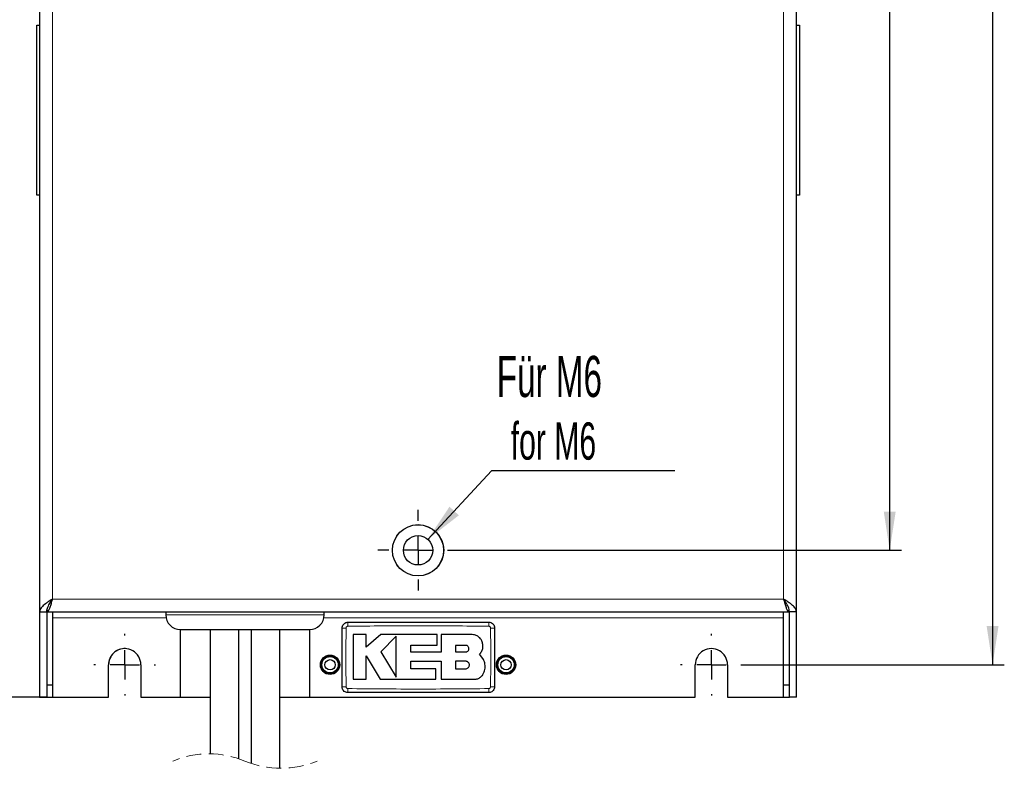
# Model space of a CAD drawing. Header units: millimetres. Extents: x 5 to 418, y 2 to 292.
# Tile 6 of 20: x 60 to 144, y 80 to 144. Entities that reach past the tile are written whole.
import ezdxf

# ---------------------------------------------------------------- set-up
doc = ezdxf.new("R2010")
doc.units = ezdxf.units.MM
doc.linetypes.add('HIDDEN', pattern=[1.905, 1.27, -0.635])
doc.layers.add('SLD-0', color=7, linetype='Continuous')
doc.styles.add('SLDTEXTSTYLE0', font='TXT', dxfattribs={"width": 0.605})
doc.dimstyles.new('SLDDIMSTYLE0', dxfattribs={"dimtxt": 3.5, "dimasz": 3.302, "dimexe": 0, "dimexo": 0.0625, "dimgap": 0.875, "dimtad": 1, "dimlfac": 2, "dimrnd": 1e-09, "dimzin": 12, "dimdsep": 46, "dimtxsty": 'SLDTEXTSTYLE0', "dimsah": 1, "dimcen": 0.09, "dimadec": 0, "dimazin": 3, "dimtfac": 1, "dimtofl": 0, "dimtmove": 0, "dimatfit": 3, "dimfxl": 1, "dimfrac": 2, "dimtolj": 1, "dimtzin": 12, "dimarcsym": 0})
doc.dimstyles.new('SLDDIMSTYLE2', dxfattribs={"dimtxt": 0.18, "dimasz": 3.302, "dimexe": 0, "dimexo": 0.0625, "dimgap": 0, "dimtad": 0, "dimtih": 1, "dimtoh": 1, "dimdec": 0, "dimrnd": 1e-09, "dimzin": 0, "dimdsep": 46, "dimtxsty": 'Standard', "dimsah": 1, "dimcen": 0.09, "dimadec": 0, "dimazin": 0, "dimtfac": 3.302, "dimtdec": 0, "dimtofl": 0, "dimtmove": 0, "dimatfit": 3, "dimfxl": 1, "dimfrac": 2, "dimtolj": 1, "dimtzin": 0, "dimarcsym": 0})

# ---------------------------------------------------------------- blocks, each defined once
blk = doc.blocks.new('_D_3')
at = {"layer": 'SLD-0', "color": 7}
for p, q in [((121.586, 246.318), (143.927, 246.318)), ((142.927, 246.318), (142.927, 89.318)), ((121.586, 89.318), (143.927, 89.318))]:
    blk.add_line(p, q, dxfattribs=at)
for points in [[(142.927, 246.318), (142.419, 243.016), (143.435, 243.016)], [(142.927, 89.318), (143.435, 92.62), (142.419, 92.62)]]:
    blk.add_solid(points, dxfattribs=at)
at = {"layer": 'SLD-0', "color": 7, "insert": (138.415, 163.807), "char_height": 3.5, "attachment_point": 1, "rotation": 90, "style": 'SLDTEXTSTYLE0'}
blk.add_mtext('314', dxfattribs=at)
blk = doc.blocks.new('_D_4')
at = {"layer": 'SLD-0', "color": 7}
for p, q in [((62.311, 249.068), (53.995, 249.068)), ((54.995, 249.068), (54.995, 86.568)), ((62.311, 86.568), (53.995, 86.568))]:
    blk.add_line(p, q, dxfattribs=at)
for points in [[(54.995, 249.068), (54.487, 245.766), (55.503, 245.766)], [(54.995, 86.568), (55.503, 89.87), (54.487, 89.87)]]:
    blk.add_solid(points, dxfattribs=at)
at = {"layer": 'SLD-0', "color": 7, "insert": (50.484, 163.807), "char_height": 3.5, "attachment_point": 1, "rotation": 90, "style": 'SLDTEXTSTYLE0'}
blk.add_mtext('325', dxfattribs=at)
blk = doc.blocks.new('_D_5')
at = {"layer": 'SLD-0', "color": 7}
for p, q in [((80.823, 257.018), (47.033, 257.018)), ((48.033, 257.018), (48.033, 86.568)), ((62.311, 86.568), (47.033, 86.568))]:
    blk.add_line(p, q, dxfattribs=at)
for points in [[(48.033, 257.018), (47.525, 253.716), (48.541, 253.716)], [(48.033, 86.568), (48.541, 89.87), (47.525, 89.87)]]:
    blk.add_solid(points, dxfattribs=at)
at = {"layer": 'SLD-0', "color": 7, "insert": (43.521, 165.777), "char_height": 3.5, "attachment_point": 1, "rotation": 90, "style": 'SLDTEXTSTYLE0'}
blk.add_mtext('340,9', dxfattribs=at)
blk = doc.blocks.new('_D_6')
at = {"layer": 'SLD-0', "color": 7}
for p, q in [((97.398, 236.568), (135.16, 236.568)), ((134.16, 99.068), (134.16, 236.568)), ((97.398, 99.068), (135.16, 99.068))]:
    blk.add_line(p, q, dxfattribs=at)
for points in [[(134.16, 236.568), (133.652, 233.266), (134.668, 233.266)], [(134.16, 99.068), (134.668, 102.37), (133.652, 102.37)]]:
    blk.add_solid(points, dxfattribs=at)
at = {"layer": 'SLD-0', "color": 7, "insert": (129.648, 163.807), "char_height": 3.5, "attachment_point": 1, "rotation": 90, "style": 'SLDTEXTSTYLE0'}
blk.add_mtext('275', dxfattribs=at)
blk = doc.blocks.new('SW_NOTE_0_1')
at = {"layer": 'SLD-0', "color": 0}
blk.add_line((15.64, 0), (0, 0), dxfattribs=at)
at = {"layer": 'SLD-0', "color": 0, "attachment_point": 1, "style": 'SLDTEXTSTYLE0'}
for s, insert, char_height in [('Für M6', (0.451, 9.783), 3.5), ('for M6', (1.642, 4.118), 3.175)]:
    blk.add_mtext(s, dxfattribs=dict(at, insert=insert, char_height=char_height))
blk = doc.blocks.new('SW_CENTERMARKSYMBOL_2')
at = {"layer": 'SLD-0', "color": 0}
for p, q in [((0, 2.5), (0, 2.625)), ((0, 0), (0, 1.25)), ((-2.5, 0), (-2.625, 0)), ((0, 0), (-1.25, 0)), ((0, 0), (0, -1.25)), ((0, 0), (1.25, 0)), ((2.5, 0), (2.625, 0)), ((0, -2.5), (0, -2.625))]:
    blk.add_line(p, q, dxfattribs=at)
blk = doc.blocks.new('SW_CENTERMARKSYMBOL_3')
at = {"layer": 'SLD-0', "color": 0}
for p, q in [((0, 2.5), (0, 2.625)), ((0, 0), (0, 1.25)), ((-2.5, 0), (-2.625, 0)), ((0, 0), (-1.25, 0)), ((0, 0), (0, -1.25)), ((0, 0), (1.25, 0)), ((2.5, 0), (2.625, 0)), ((0, -2.5), (0, -2.625))]:
    blk.add_line(p, q, dxfattribs=at)
blk = doc.blocks.new('SW_CENTERMARKSYMBOL_5')
at = {"layer": 'SLD-0', "color": 0}
for p, q in [((0, 2.5), (0, 3.437)), ((0, 0), (0, 1.25)), ((-2.5, 0), (-3.437, 0)), ((0, 0), (-1.25, 0)), ((0, 0), (0, -1.25)), ((0, 0), (1.25, 0)), ((2.5, 0), (3.437, 0)), ((0, -2.5), (0, -3.437))]:
    blk.add_line(p, q, dxfattribs=at)

msp = doc.modelspace()

# ---------------------------------------------------------------- linework, layer by layer
at = {"color": 7, "linetype": 'Continuous', "lineweight": 25}
for p, q in [((61.7108, 241.8177), (61.7108, 93.8177)), ((126.2108, 93.8177), (126.2108, 241.8177)), ((61.4608, 129.3177), (61.4608, 143.8177)), ((61.4608, 143.8177), (61.7108, 143.8177)), ((126.2108, 143.8177), (126.4608, 143.8177)), ((126.4608, 143.8177), (126.4608, 129.3177)), ((61.7108, 129.3177), (61.4608, 129.3177)), ((126.4608, 129.3177), (126.2108, 129.3177)), ((62.3358, 93.8177), (62.3358, 93.9929)), ((61.7108, 93.8177), (62.3108, 93.8177)), ((61.7108, 93.8177), (61.7108, 86.5677)), ((62.3108, 93.8177), (62.3108, 86.5677)), ((62.3358, 93.8177), (125.5858, 93.8177)), ((62.8108, 93.8177), (62.8108, 93.3177)), ((62.8108, 93.3177), (62.8108, 86.5677)), ((72.4608, 93.8177), (72.4608, 93.5677)), ((85.9608, 93.5677), (85.9608, 93.8177)), ((125.1108, 93.3177), (125.1108, 93.8177)), ((125.1108, 86.5677), (125.1108, 93.3177)), ((125.5858, 93.8177), (125.5858, 93.9416)), ((126.2108, 93.8177), (125.6108, 93.8177)), ((125.6108, 86.5677), (125.6108, 93.8177)), ((126.2108, 86.5677), (126.2108, 93.8177)), ((73.7108, 92.3177), (79.2108, 92.3177)), ((73.7108, 86.5677), (73.7108, 92.3177)), ((76.2321, 92.3177), (76.2321, 81.7237)), ((78.6821, 81.3076), (78.6821, 92.3177)), ((79.2108, 92.3177), (84.7108, 92.3177)), ((79.7395, 92.3177), (79.7395, 80.9102)), ((82.1895, 80.4941), (82.1895, 92.3177)), ((84.7108, 92.3177), (84.7108, 86.5677)), ((87.4858, 87.4427), (87.4858, 92.4427)), ((87.9858, 92.9427), (99.9858, 92.9427)), ((100.4858, 92.4427), (100.4858, 87.4427)), ((88.4306, 91.8823), (88.4306, 88.0756)), ((89.5303, 91.8823), (88.4306, 91.8823)), ((89.5303, 90.8159), (89.5303, 91.8823)), ((90.7817, 91.8823), (89.5303, 90.8159)), ((95.5805, 91.8823), (90.7817, 91.8823)), ((92.0933, 91.7633), (90.7817, 90.414)), ((92.0933, 88.2583), (92.0933, 91.7633)), ((95.5805, 90.9791), (95.5805, 91.8823)), ((95.928, 91.8823), (95.928, 90.4024)), ((98.5729, 91.8823), (95.928, 91.8823)), ((93.3382, 90.9791), (95.5805, 90.9791)), ((93.3382, 90.4024), (93.3382, 90.9791)), ((98.0179, 90.9719), (97.1474, 90.9719)), ((97.1474, 90.9719), (97.1474, 90.414)), ((89.5296, 90.0651), (90.7402, 88.0756)), ((89.5296, 88.0756), (89.5296, 90.0651)), ((90.7817, 90.414), (92.0933, 88.2583)), ((95.928, 90.4024), (93.3382, 90.4024)), ((97.1474, 90.414), (98.0179, 90.414)), ((99.4862, 89.8585), (99.2016, 90.2109)), ((67.5858, 86.5677), (67.5858, 89.3177)), ((67.5861, 86.5677), (67.5861, 89.3177)), ((70.3358, 89.3177), (70.3358, 86.5677)), ((93.3388, 89.6151), (95.928, 89.6151)), ((93.3388, 88.9776), (93.3388, 89.6151)), ((95.4906, 88.9776), (93.3388, 88.9776)), ((95.4906, 88.0756), (95.4906, 88.9776)), ((95.928, 89.6151), (95.928, 88.0756)), ((97.1474, 89.6151), (97.1474, 88.9776)), ((98.0179, 89.6151), (97.1474, 89.6151)), ((97.1474, 88.9776), (98.0179, 88.9776)), ((117.5858, 86.5677), (117.5858, 89.3177)), ((120.3354, 89.3177), (120.3354, 86.5677)), ((120.3358, 89.3177), (120.3358, 86.5677)), ((62.8108, 87.5677), (62.3108, 87.5677)), ((88.4306, 88.0756), (89.5296, 88.0756)), ((90.7402, 88.0756), (95.4906, 88.0756)), ((95.928, 88.0756), (98.7665, 88.0756)), ((125.6108, 87.5677), (125.1108, 87.5677)), ((61.7108, 86.5677), (62.3108, 86.5677)), ((62.3108, 86.5677), (62.8108, 86.5677)), ((62.8108, 86.5677), (67.5858, 86.5677)), ((67.5858, 86.5677), (67.5861, 86.5677)), ((70.3358, 86.5677), (73.7108, 86.5677)), ((73.7108, 86.5677), (76.2321, 86.5677)), ((82.1895, 86.5677), (84.7108, 86.5677)), ((84.7108, 86.5677), (117.5858, 86.5677)), ((99.9858, 86.9427), (87.9858, 86.9427)), ((120.3354, 86.5677), (120.3358, 86.5677)), ((120.3358, 86.5677), (125.1108, 86.5677)), ((125.1108, 86.5677), (125.6108, 86.5677)), ((126.2108, 86.5677), (125.6108, 86.5677))]:
    msp.add_line(p, q, dxfattribs=at)
at = {"color": 7, "linetype": 'Continuous', "lineweight": 18}
for p, q in [((62.8108, 240.7177), (62.8108, 94.9177)), ((125.1108, 94.9177), (125.1108, 240.7177)), ((62.8108, 94.9177), (125.1108, 94.9177)), ((62.8108, 93.3177), (72.486, 93.3177)), ((72.4608, 93.5677), (79.2108, 93.5677)), ((79.2108, 93.5677), (85.9608, 93.5677)), ((85.9355, 93.3177), (125.1108, 93.3177))]:
    msp.add_line(p, q, dxfattribs=at)
at = {"color": 7, "linetype": 'Continuous', "lineweight": 25}
for centre, radius in [((93.9608, 99.0677), 2.1875), ((93.9608, 99.0677), 2.18), ((93.9608, 99.0677), 1.25), ((86.4608, 89.3177), 0.825), ((86.4611, 89.3177), 0.7375), ((86.4611, 89.3177), 0.6973), ((101.4604, 89.3177), 0.825), ((101.4608, 89.3177), 0.825), ((101.4604, 89.3177), 0.7375), ((101.4604, 89.3177), 0.6973), ((86.4611, 89.3177), 0.4375), ((101.4604, 89.3177), 0.4375)]:
    msp.add_circle(centre, radius, dxfattribs=at)
for centre, radius, start, end in [((73.7108, 93.5677), 1.25, 180.000109, 269.999976), ((84.7108, 93.5677), 1.25, 269.999921, 0.000036), ((68.9608, 89.3177), 1.375, 359.999961, 180.000039), ((68.9611, 89.3177), 1.375, 86.622034, 180.000073), ((118.9608, 89.3177), 1.375, 359.999961, 180.000039)]:
    msp.add_arc(centre, radius, start, end, dxfattribs=at)
at = {"color": 7, "linetype": 'Continuous', "lineweight": 18}
for centre, radius, start, end in [((87.7447, 85.2014), 7.246, 89.327533, 92.047613), ((95.0249, 92.6838), 7.0439, 177.893271, 180.69141), ((92.9466, 92.6838), 7.0439, 359.30859, 2.106729), ((100.2269, 85.2014), 7.246, 87.952387, 90.672465), ((87.7447, 94.6827), 7.2446, 267.951523, 270.672079), ((95.0218, 87.2017), 7.0408, 179.308393, 182.107724), ((92.9467, 87.2017), 7.0438, 357.893253, 0.691428), ((100.2268, 94.6884), 7.2503, 269.328656, 272.047112)]:
    msp.add_arc(centre, radius, start, end, dxfattribs=at)
at = {"color": 7, "linetype": 'HIDDEN', "lineweight": 18}
for centre, start, end in [((76.1339, 73.7245), 67.380135, 112.619865), ((82.2876, 88.4934), 247.380135, 292.619865)]:
    msp.add_arc(centre, 7.9998, start, end, dxfattribs=at)
at = {"color": 7, "linetype": 'Continuous', "lineweight": 25}
for points, knots in [([(62.8108, 94.9177), (62.6662, 94.8262), (62.3926, 94.6528), (62.041, 94.3867), (61.771, 94.1191), (61.7287, 93.9074), (61.7108, 93.8177)], [0, 0, 0, 0, 0.31893515, 0.60374881, 0.83214412, 1, 1, 1, 1]), ([(62.8108, 94.9177), (62.7163, 94.7847), (62.5353, 94.53), (62.342, 94.1593), (62.3195, 93.9135), (62.3108, 93.8177)], [0, 0, 0, 0, 0.4003445, 0.7663525, 1, 1, 1, 1]), ([(62.3358, 93.8177), (62.3738, 93.8372), (62.4783, 93.891), (62.5598, 94.1099), (62.6641, 94.3869), (62.743, 94.6725), (62.7936, 94.8554), (62.8108, 94.9177)], [0, 0, 0, 0, 0.1019823, 0.2807101, 0.535463, 0.841686, 1, 1, 1, 1]), ([(62.5767, 94.5707), (62.5804, 94.5742), (62.6336, 94.6254), (62.7049, 94.7481), (62.776, 94.862), (62.8108, 94.9177)], [0, 0, 0, 0, 0.0362307, 0.5282508, 1, 1, 1, 1]), ([(126.2108, 93.8177), (126.1895, 93.9151), (126.1413, 94.1366), (125.8563, 94.4066), (125.5093, 94.6652), (125.2447, 94.8329), (125.1108, 94.9177)], [0, 0, 0, 0, 0.1828106, 0.4157754, 0.7043031, 1, 1, 1, 1]), ([(125.1108, 94.9177), (125.1454, 94.7922), (125.2108, 94.5551), (125.3093, 94.2301), (125.4068, 93.9976), (125.4946, 93.8395), (125.5679, 93.822), (125.5858, 93.8177)], [0, 0, 0, 0, 0.3187944, 0.6019742, 0.8195935, 0.9559464, 1, 1, 1, 1]), ([(125.1108, 94.9177), (125.153, 94.8457), (125.2206, 94.7304), (125.3029, 94.6253), (125.3338, 94.5859)], [0, 0, 0, 0, 0.6247129, 1, 1, 1, 1]), ([(125.6108, 93.8177), (125.5922, 93.9564), (125.5529, 94.2502), (125.3326, 94.6042), (125.1771, 94.824), (125.1108, 94.9177)], [0, 0, 0, 0, 0.3388678, 0.7181463, 1, 1, 1, 1]), ([(87.4858, 92.4427), (87.4913, 92.4989), (87.5023, 92.6113), (87.5885, 92.7612), (87.7154, 92.8742), (87.856, 92.9342), (87.9489, 92.9403), (87.9858, 92.9427)], [0, 0, 0, 0, 0.2146724, 0.4293527, 0.6440265, 0.8586962, 1, 1, 1, 1]), ([(99.9858, 92.9427), (100.042, 92.9372), (100.1544, 92.9261), (100.3042, 92.8399), (100.4173, 92.7131), (100.4772, 92.5725), (100.4833, 92.4796), (100.4858, 92.4427)], [0, 0, 0, 0, 0.2146725, 0.4293526, 0.6440277, 0.8586961, 1, 1, 1, 1]), ([(99.4862, 90.9689), (99.4762, 91.0716), (99.456, 91.2768), (99.2986, 91.5505), (99.067, 91.757), (98.8102, 91.8666), (98.6404, 91.8778), (98.5729, 91.8823)], [0, 0, 0, 0, 0.21459698, 0.42920315, 0.64383424, 0.858472, 1, 1, 1, 1]), ([(98.0179, 90.414), (98.0493, 90.4171), (98.1122, 90.4232), (98.1958, 90.4715), (98.2592, 90.5424), (98.2954, 90.631), (98.3003, 90.7264), (98.2733, 90.818), (98.2175, 90.8955), (98.1394, 90.9498), (98.0685, 90.9703), (98.0276, 90.9716), (98.0179, 90.9719)], [0, 0, 0, 0, 0.1075077, 0.2150099, 0.3225449, 0.4300551, 0.5374999, 0.6448644, 0.7521588, 0.8594064, 0.9666477, 1, 1, 1, 1]), ([(99.2016, 90.2109), (99.2713, 90.2954), (99.4106, 90.4643), (99.4893, 90.7403), (99.487, 90.909), (99.4862, 90.9689)], [0, 0, 0, 0, 0.391842, 0.783868, 1, 1, 1, 1]), ([(99.5498, 88.6015), (99.6001, 88.742), (99.7008, 89.0232), (99.6727, 89.4736), (99.547, 89.7332), (99.4862, 89.8585)], [0, 0, 0, 0, 0.3408287, 0.6816351, 1, 1, 1, 1]), ([(98.0179, 88.9776), (98.0538, 88.9811), (98.1255, 88.9882), (98.2209, 89.0431), (98.2934, 89.124), (98.3348, 89.2249), (98.3406, 89.3337), (98.3101, 89.4383), (98.2467, 89.5271), (98.1575, 89.5895), (98.0762, 89.6132), (98.0292, 89.6147), (98.0179, 89.6151)], [0, 0, 0, 0, 0.1073454, 0.2147396, 0.3220792, 0.4293617, 0.5366204, 0.6438889, 0.7512077, 0.8585999, 0.9660726, 1, 1, 1, 1]), ([(98.7665, 88.0756), (98.8617, 88.0849), (99.0522, 88.1036), (99.3045, 88.2497), (99.4684, 88.4283), (99.5293, 88.5579), (99.5498, 88.6015)], [0, 0, 0, 0, 0.2850702, 0.5702008, 0.8553338, 1, 1, 1, 1]), ([(87.9858, 86.9427), (87.9296, 86.9482), (87.8171, 86.9593), (87.6673, 87.0455), (87.5542, 87.1723), (87.4943, 87.3129), (87.4882, 87.4058), (87.4858, 87.4427)], [0, 0, 0, 0, 0.2146718, 0.4293511, 0.6440255, 0.8586962, 1, 1, 1, 1]), ([(100.4858, 87.4427), (100.4802, 87.3865), (100.4692, 87.2741), (100.383, 87.1243), (100.2561, 87.0112), (100.1156, 86.9513), (100.0226, 86.9451), (99.9858, 86.9427)], [0, 0, 0, 0, 0.2146723, 0.4293524, 0.6440276, 0.8586963, 1, 1, 1, 1])]:
    msp.add_open_spline(points, degree=3, knots=knots, dxfattribs=at)
at = {"color": 7, "linetype": 'Continuous', "lineweight": 18}
for points, knots in [([(87.8297, 92.4468), (87.824, 91.8784), (87.8125, 90.7415), (87.8131, 89.072), (87.8243, 87.971), (87.8297, 87.4386)], [0, 0, 0, 0, 0.340495, 0.6810526, 1, 1, 1, 1]), ([(87.9815, 92.5988), (87.9704, 92.5979), (87.9424, 92.5957), (87.9001, 92.5772), (87.8617, 92.5429), (87.8353, 92.4977), (87.8316, 92.4638), (87.8297, 92.4468)], [0, 0, 0, 0, 0.1405639, 0.3553251, 0.570843, 0.7860448, 1, 1, 1, 1]), ([(99.99, 92.5988), (97.9884, 92.6191), (93.9856, 92.6596), (89.9828, 92.6191), (87.9815, 92.5988)], [0, 0, 0, 0, 0.500039, 1, 1, 1, 1]), ([(100.1418, 92.4468), (100.141, 92.4579), (100.1388, 92.486), (100.1203, 92.5284), (100.086, 92.5667), (100.0409, 92.5931), (100.0069, 92.5969), (99.99, 92.5988)], [0, 0, 0, 0, 0.1406561, 0.3555014, 0.5710317, 0.7861742, 1, 1, 1, 1]), ([(100.1418, 87.4386), (100.1476, 88.007), (100.159, 89.1439), (100.1585, 90.8134), (100.1472, 91.9144), (100.1418, 92.4468)], [0, 0, 0, 0, 0.3404955, 0.6810536, 1, 1, 1, 1]), ([(87.8297, 87.4386), (87.8306, 87.4275), (87.8327, 87.3994), (87.8512, 87.3571), (87.8855, 87.3187), (87.9307, 87.2923), (87.9646, 87.2885), (87.9815, 87.2866)], [0, 0, 0, 0, 0.1406554, 0.3554996, 0.5710359, 0.7861773, 1, 1, 1, 1]), ([(87.9815, 87.2866), (89.9831, 87.2664), (93.9859, 87.2258), (97.9888, 87.2664), (99.99, 87.2867)], [0, 0, 0, 0, 0.5000392, 1, 1, 1, 1]), ([(99.99, 87.2867), (100.0011, 87.2875), (100.0291, 87.2897), (100.0715, 87.3082), (100.1098, 87.3426), (100.1362, 87.3877), (100.14, 87.4217), (100.1418, 87.4386)], [0, 0, 0, 0, 0.1405634, 0.3553253, 0.570849, 0.7860516, 1, 1, 1, 1])]:
    msp.add_open_spline(points, degree=3, knots=knots, dxfattribs=at)

# ---------------------------------------------------------------- block references
at = {"layer": 'SLD-0', "color": 7}
for name, p in [('SW_NOTE_0_1', (100.2203, 105.8521)), ('SW_CENTERMARKSYMBOL_5', (93.9608, 99.0677)), ('SW_CENTERMARKSYMBOL_2', (68.9608, 89.3177)), ('SW_CENTERMARKSYMBOL_3', (118.9608, 89.3177))]:
    msp.add_blockref(name, p, dxfattribs=at)

# ---------------------------------------------------------------- dimensions: what is measured, and where the dimension line sits
for base, p1, p2, picture, middle in [((48.0326, 86.5677), (80.8233, 257.0177), (62.3108, 86.5677), '_D_5', (48.0326, 171.7927)), ((54.9954, 86.5677), (62.3108, 249.0677), (62.3108, 86.5677), '_D_4', (54.9954, 167.8177)), ((142.9269, 89.3177), (121.5858, 246.3177), (121.5858, 89.3177), '_D_3', (142.9269, 167.8177)), ((134.1598, 236.5677), (97.3983, 99.0677), (97.3983, 236.5677), '_D_6', (134.1598, 167.8177))]:
    dim = msp.add_linear_dim(base=base, p1=p1, p2=p2, angle=90, dimstyle='SLDDIMSTYLE0', dxfattribs=at)
    dim.commit()
    dim.dimension.update_dxf_attribs({"geometry": picture, "text_midpoint": middle, "dimtype": 160})

# ---------------------------------------------------------------- leaders
msp.add_leader([(94.796, 99.9977), (100.2203, 105.8521)], dimstyle='SLDDIMSTYLE2', dxfattribs=at)

doc.saveas('drawing.dxf')
